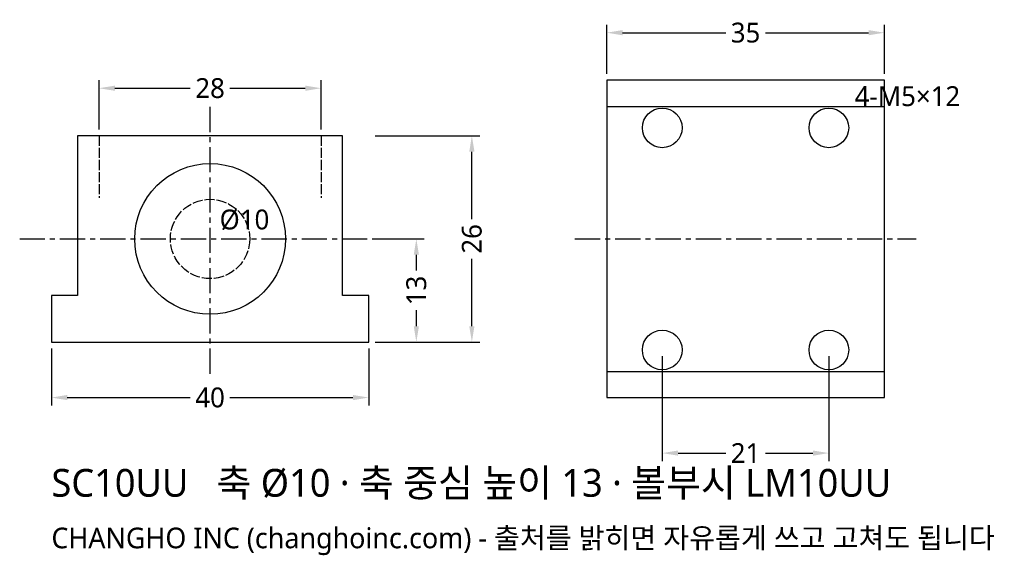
# Model space of a CAD drawing. Header units: millimetres. Extents: x -24 to 100, y -27 to 41.
import ezdxf

# ---------------------------------------------------------------- set-up
doc = ezdxf.new("R2010")
doc.units = ezdxf.units.MM
doc.linetypes.add('CENTER', pattern=[5.08, 3.175, -0.635, 0.635, -0.635])
doc.linetypes.add('DASHED', pattern=[1.524, 1.27, -0.254])
for name, color, linetype in [('문자', 7, 'CONTINUOUS'), ('숨은선', 3, 'DASHED'), ('외형선', 7, 'CONTINUOUS'), ('중심선', 1, 'CENTER'), ('치수', 4, 'CONTINUOUS')]:
    doc.layers.add(name, color=color, linetype=linetype)
doc.styles.add('CH_KOR', font='malgun.ttf')
doc.dimstyles.new('CH_DIM', dxfattribs={"dimtxt": 2.5, "dimasz": 2, "dimexe": 1, "dimexo": 0.8, "dimgap": 0.8, "dimtad": 1, "dimdec": 1, "dimdsep": 46, "dimtxsty": 'CH_KOR', "dimcen": 2.5, "dimclrd": 4, "dimclre": 4, "dimclrt": 4, "dimazin": 3, "dimtfac": 1, "dimtmove": 0, "dimatfit": 3})

# ---------------------------------------------------------------- blocks, each defined once
blk = doc.blocks.new('_CLOSEDFILLED')
at = {"color": 0, "linetype": 'BYBLOCK'}
blk.add_solid([(-1, 0.164), (0, 0), (-1, -0.164)], dxfattribs=at)
blk = doc.blocks.new('*D1')
at = {"color": 4}
for p, q in [((-20, -0.8), (-20, -8)), ((20, -0.8), (20, -8)), ((-18, -7), (-2.5, -7)), ((2.5, -7), (18, -7))]:
    blk.add_line(p, q, dxfattribs=at)
at = {"layer": 'Defpoints'}
for p in [(-20, 0), (20, 0), (-20, -7)]:
    blk.add_point(p, dxfattribs=at)
at = {"layer": '치수', "color": 4, "xscale": 2, "yscale": 2, "rotation": 180}
blk.add_blockref('_CLOSEDFILLED', (-20, -7), dxfattribs=at)
at = {"layer": '치수', "color": 4, "xscale": 2, "yscale": 2}
blk.add_blockref('_CLOSEDFILLED', (20, -7), dxfattribs=at)
at = {"layer": '치수', "color": 4, "insert": (0, -7), "char_height": 2.5, "attachment_point": 5, "style": 'CH_KOR'}
blk.add_mtext('40', dxfattribs=at)
blk = doc.blocks.new('*D2')
at = {"color": 4}
for p, q in [((-14, 26.8), (-14, 33)), ((14, 26.8), (14, 33)), ((-12, 32), (-2.5, 32)), ((2.5, 32), (12, 32))]:
    blk.add_line(p, q, dxfattribs=at)
at = {"layer": 'Defpoints'}
for p in [(-14, 32), (-14, 26), (14, 26)]:
    blk.add_point(p, dxfattribs=at)
at = {"layer": '치수', "color": 4, "xscale": 2, "yscale": 2, "rotation": 180}
blk.add_blockref('_CLOSEDFILLED', (-14, 32), dxfattribs=at)
at = {"layer": '치수', "color": 4, "xscale": 2, "yscale": 2}
blk.add_blockref('_CLOSEDFILLED', (14, 32), dxfattribs=at)
at = {"layer": '치수', "color": 4, "insert": (0, 32), "char_height": 2.5, "attachment_point": 5, "style": 'CH_KOR'}
blk.add_mtext('28', dxfattribs=at)
blk = doc.blocks.new('*D3')
at = {"color": 4}
for p, q in [((20.8, 26), (34, 26)), ((33, 15.5), (33, 24)), ((33, 2), (33, 10.5)), ((20.8, 0), (34, 0))]:
    blk.add_line(p, q, dxfattribs=at)
at = {"layer": 'Defpoints'}
for p in [(20, 26), (20, 0), (33, 0)]:
    blk.add_point(p, dxfattribs=at)
at = {"layer": '치수', "color": 4, "xscale": 2, "yscale": 2}
for p, rotation in [((33, 26), 90), ((33, 0), 270)]:
    blk.add_blockref('_CLOSEDFILLED', p, dxfattribs=dict(at, rotation=rotation))
at = {"layer": '치수', "color": 4, "insert": (33, 13), "char_height": 2.5, "attachment_point": 5, "rotation": 90, "style": 'CH_KOR'}
blk.add_mtext('26', dxfattribs=at)
blk = doc.blocks.new('*D4')
at = {"color": 4}
for p, q in [((20.8, 13), (27, 13)), ((26, 9), (26, 11)), ((26, 2), (26, 4)), ((20.8, 0), (27, 0))]:
    blk.add_line(p, q, dxfattribs=at)
at = {"layer": 'Defpoints'}
for p in [(20, 13), (20, 0), (26, 0)]:
    blk.add_point(p, dxfattribs=at)
at = {"layer": '치수', "color": 4, "xscale": 2, "yscale": 2}
for p, rotation in [((26, 13), 90), ((26, 0), 270)]:
    blk.add_blockref('_CLOSEDFILLED', p, dxfattribs=dict(at, rotation=rotation))
at = {"layer": '치수', "color": 4, "insert": (26, 6.5), "char_height": 2.5, "attachment_point": 5, "rotation": 90, "style": 'CH_KOR'}
blk.add_mtext('13', dxfattribs=at)
blk = doc.blocks.new('*D5')
at = {"color": 4}
for p, q in [((50, 33.8), (50, 40)), ((85, 33.8), (85, 40)), ((52, 39), (65, 39)), ((70, 39), (83, 39))]:
    blk.add_line(p, q, dxfattribs=at)
at = {"layer": 'Defpoints'}
for p in [(50, 39), (50, 33), (85, 33)]:
    blk.add_point(p, dxfattribs=at)
at = {"layer": '치수', "color": 4, "xscale": 2, "yscale": 2, "rotation": 180}
blk.add_blockref('_CLOSEDFILLED', (50, 39), dxfattribs=at)
at = {"layer": '치수', "color": 4, "xscale": 2, "yscale": 2}
blk.add_blockref('_CLOSEDFILLED', (85, 39), dxfattribs=at)
at = {"layer": '치수', "color": 4, "insert": (67.5, 39), "char_height": 2.5, "attachment_point": 5, "style": 'CH_KOR'}
blk.add_mtext('35', dxfattribs=at)
blk = doc.blocks.new('*D6')
at = {"color": 4}
for p, q in [((57, -1.8), (57, -15)), ((78, -1.8), (78, -15)), ((59, -14), (65, -14)), ((70, -14), (76, -14))]:
    blk.add_line(p, q, dxfattribs=at)
at = {"layer": 'Defpoints'}
for p in [(57, -1), (78, -1), (57, -14)]:
    blk.add_point(p, dxfattribs=at)
at = {"layer": '치수', "color": 4, "xscale": 2, "yscale": 2, "rotation": 180}
blk.add_blockref('_CLOSEDFILLED', (57, -14), dxfattribs=at)
at = {"layer": '치수', "color": 4, "xscale": 2, "yscale": 2}
blk.add_blockref('_CLOSEDFILLED', (78, -14), dxfattribs=at)
at = {"layer": '치수', "color": 4, "insert": (67.5, -14), "char_height": 2.5, "attachment_point": 5, "style": 'CH_KOR'}
blk.add_mtext('21', dxfattribs=at)

msp = doc.modelspace()

# ---------------------------------------------------------------- linework, layer by layer
at = {"layer": '숨은선'}
for p, q in [((-14, 26), (-14, 18.2)), ((14, 26), (14, 18.2))]:
    msp.add_line(p, q, dxfattribs=at)
msp.add_circle((0, 13), 5, dxfattribs=at)
at = {"layer": '외형선'}
for p, q in [((50, 29.7), (85, 29.7)), ((50, -3.7), (85, -3.7))]:
    msp.add_line(p, q, dxfattribs=at)
for points in [[(50, -7), (85, -7), (85, 33), (50, 33)], [(-20, 0), (20, 0), (20, 5.85), (16.7, 5.85), (16.7, 26), (-16.7, 26), (-16.7, 5.85), (-20, 5.85)]]:
    msp.add_lwpolyline(points, close=True, dxfattribs=at)
for centre, radius in [((57, 27), 2.5), ((78, 27), 2.5), ((0, 13), 9.5), ((57, -1), 2.5), ((78, -1), 2.5)]:
    msp.add_circle(centre, radius, dxfattribs=at)
at = {"layer": '중심선'}
for p, q in [((0, -4), (0, 30)), ((-24, 13), (24, 13)), ((46, 13), (89, 13))]:
    msp.add_line(p, q, dxfattribs=at)

# ---------------------------------------------------------------- texts
at = {"layer": '문자', "style": 'CH_KOR'}
for s, height, p in [('4-M5×12', 2.5, (81.25, 29.75)), ('Ø10', 2.5, (1.2, 14.2)), ('SC10UU   축 Ø10 · 축 중심 높이 13 · 볼부시 LM10UU', 3.5, (-20, -19.5)), ('CHANGHO INC (changhoinc.com) - 출처를 밝히면 자유롭게 쓰고 고쳐도 됩니다', 2.6, (-20, -26))]:
    msp.add_text(s, height=height, dxfattribs=at).set_placement(p)

# ---------------------------------------------------------------- dimensions: what is measured, and where the dimension line sits
at = {"layer": '치수'}
for base, p1, p2, picture, middle in [((50, 39), (50, 33), (85, 33), '*D5', (67.5, 39)), ((-14, 32), (-14, 26), (14, 26), '*D2', (0, 32)), ((-20, -7), (-20, 0), (20, 0), '*D1', (0, -7)), ((57, -14), (57, -1), (78, -1), '*D6', (67.5, -14))]:
    dim = msp.add_linear_dim(base=base, p1=p1, p2=p2, dimstyle='CH_DIM', override={"dimscale": 1}, dxfattribs=at)
    dim.commit()
    dim.dimension.update_dxf_attribs({"geometry": picture, "text_midpoint": middle})
dim = msp.add_linear_dim(base=(33, 0), p1=(20, 0), p2=(20, 26), angle=90, text='26', dimstyle='CH_DIM', override={"dimscale": 1}, dxfattribs=at)
dim.commit()
dim.dimension.update_dxf_attribs({"geometry": '*D3', "text_midpoint": (33, 13)})
dim = msp.add_linear_dim(base=(26, 0), p1=(20, 0), p2=(20, 13), angle=90, dimstyle='CH_DIM', override={"dimscale": 1}, dxfattribs=at)
dim.commit()
dim.dimension.update_dxf_attribs({"geometry": '*D4', "text_midpoint": (26, 6.5)})

doc.saveas('drawing.dxf')
